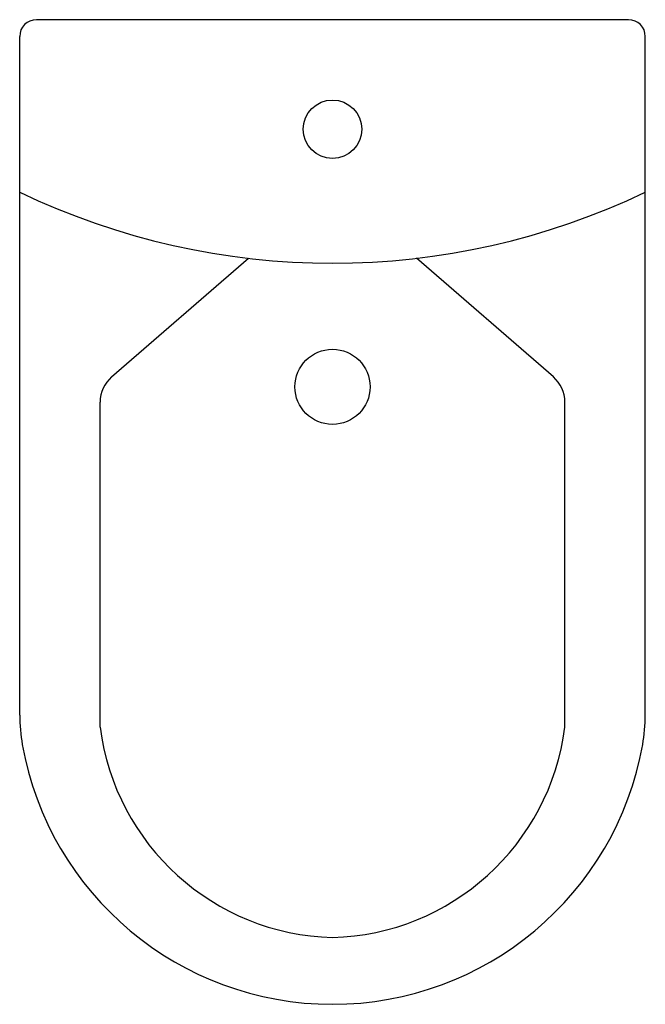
# Model space of a CAD drawing. Header units: millimetres. Extents: x -0.188 to 0.188, y -0.59 to 0.
import ezdxf

# ---------------------------------------------------------------- set-up
doc = ezdxf.new("R2010")
doc.units = ezdxf.units.MM
doc.layers.add('BLOCKS', color=3, linetype='Continuous')

msp = doc.modelspace()

# ---------------------------------------------------------------- linework, layer by layer
at = {"layer": 'BLOCKS'}
for p, q in [((0.1775, 0), (-0.1775, 0)), ((-0.1875, -0.416777), (-0.1875, -0.01)), ((0.1875, -0.416777), (0.1875, -0.01)), ((-0.132387, -0.214018), (-0.050315, -0.142971)), ((0.132387, -0.214018), (0.050315, -0.142971)), ((-0.139297, -0.423997), (-0.139297, -0.229139)), ((0.139297, -0.423997), (0.139297, -0.229139))]:
    msp.add_line(p, q, dxfattribs=at)
for centre, radius in [((0, -0.065638), 0.0175), ((0, -0.22), 0.0225)]:
    msp.add_circle(centre, radius, dxfattribs=at)
for centre, radius, start, end in [((-0.1775, -0.01), 0.01, 90, 180), ((0.1775, -0.01), 0.01, 0, 90), ((0, 0.288035), 0.433933, 244.399427, 295.600573), ((-0.119297, -0.229139), 0.02, 130.881881, 180), ((0.119297, -0.229139), 0.02, 0, 49.118119), ((-0.0875, -0.416777), 0.1, 180, 190.152587), ((0.0875, -0.416777), 0.1, 349.847413, 0), ((0.003979, -0.405603), 0.144452, 187.315737, 268.421428), ((-0.003979, -0.405603), 0.144452, 271.578572, 352.684263), ((0, -0.401108), 0.188892, 190.152587, 349.847413)]:
    msp.add_arc(centre, radius, start, end, dxfattribs=at)

doc.saveas('drawing.dxf')
